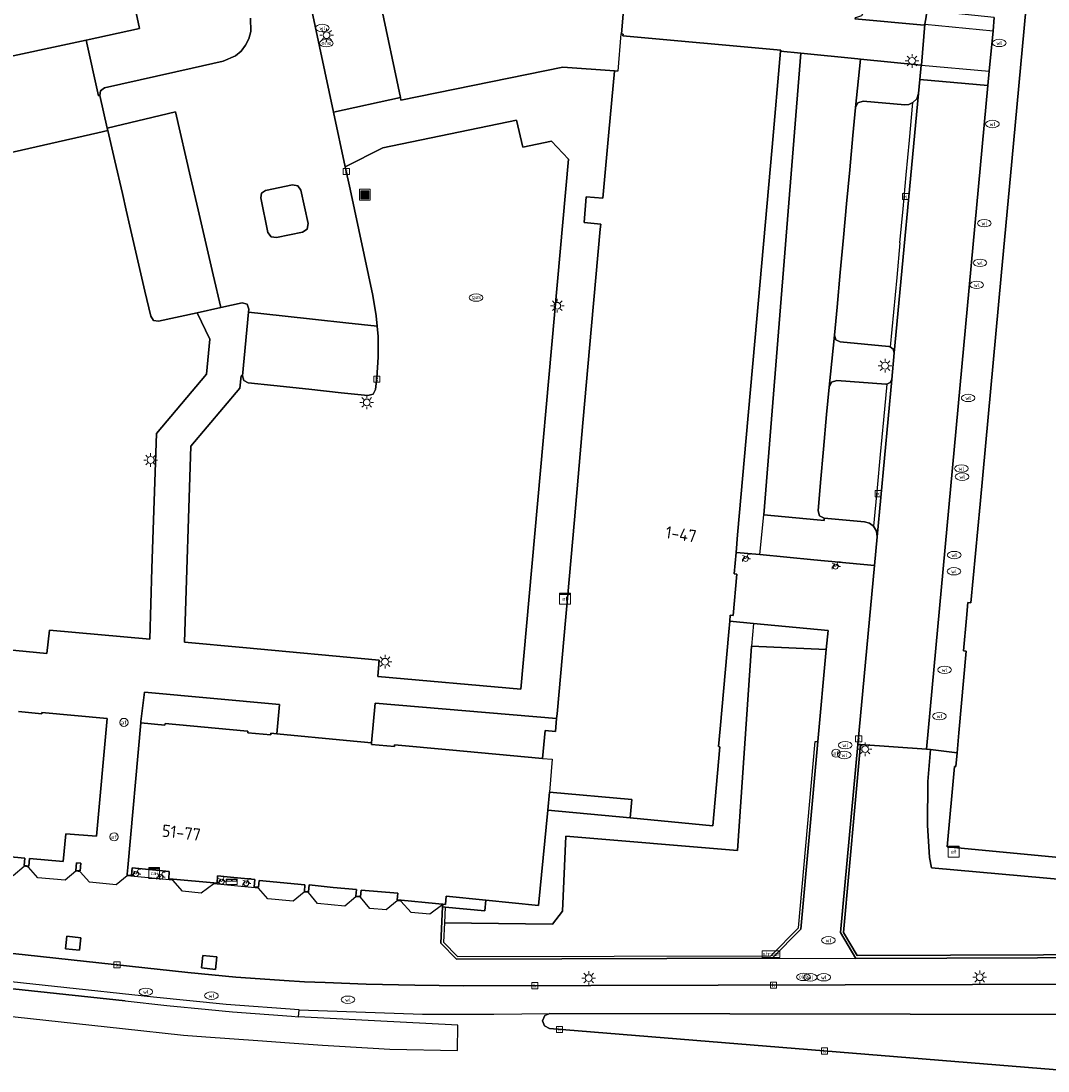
# Model space of a CAD drawing. Header units: metres. Extents: x 197147 to 199131, y 355511 to 356703.
# Tile 89 of 225: x 197950 to 198025, y 356131 to 356208. Entities that reach past the tile are written whole.
import ezdxf
from ezdxf.enums import TextEntityAlignment as Align

# ---------------------------------------------------------------- set-up
doc = ezdxf.new("R2010")
doc.units = ezdxf.units.M
for name, color, linetype in [('B-WE-GR-BEPLANTING_CULTUUR_HEESTERS-GV', 252, 'Continuous'), ('B-WE-GR-GRAS-GV', 252, 'Continuous'), ('B-WE-IE-MEUBILAIR_WEGMEUBILAIR-GV', 252, 'Continuous'), ('B-WE-IE-MEUBILAIR_WEGMEUBILAIR-S', 252, 'Continuous'), ('B-WE-IE-TERREINAFSCHEIDING_KUNSTMATIG_MUUR-G', 252, 'IE-TERREINAFSCHEIDING-KUNSTMATIG-DICHT'), ('B-WE-IE-TERREINAFSCHEIDING_KUNSTMATIG_MUUR-GV', 252, 'IE-TERREINAFSCHEIDING-KUNSTMATIG-DICHT'), ('B-WE-KL-DATA_CAI-S', 252, 'Continuous'), ('B-WE-KL-ET_LS_SR_KAST-S', 252, 'Continuous'), ('B-WE-OG-BEBOUWING-GV', 252, 'Continuous'), ('B-WE-OG-BEBOUWING_HUISNUMMER-T18', 252, 'Continuous'), ('B-WE-RI-HWA_KOLK-S', 253, 'Continuous'), ('B-WE-RI-VWA_AFSCHEIDER-S', 253, 'Continuous'), ('B-WE-VH-GOOT-G', 253, 'Continuous'), ('B-WE-VH-ONVERHARD-GV', 253, 'Continuous'), ('B-WE-VH-VERHARDING_ASFALT-GV', 253, 'Continuous'), ('B-WE-VH-VERHARDING_BETON-GV', 253, 'Continuous'), ('B-WE-VH-VERHARDING_BETONSTRAATSTEEN-GV', 253, 'Continuous'), ('B-WE-VH-VERHARDING_GESLOTEN-GV', 253, 'Continuous'), ('B-WE-VH-VERHARDING_OPEN-GV', 253, 'Continuous'), ('B-WE-VH-VERHARDING_TEGEL-GV', 253, 'Continuous')]:
    doc.layers.add(name, color=color, linetype=linetype)
doc.styles.add('NLCS-ISO-M-T18', font='NLCS-ISO.ttf', dxfattribs={"height": 1.8})
doc.styles.add('NLCS-ISO-M200-T25', font='NLCS-ISO.ttf')
doc.linetypes.add('IE-TERREINAFSCHEIDING-KUNSTMATIG-DICHT', pattern='A,8,-1,[82,NLCS.SHX,S=0.75,R=90,X=0,Y=0],-1', length=10)

# ---------------------------------------------------------------- blocks, each defined once
blk = doc.blocks.new('BGT-AFVALBAK-SO')
at = {"linetype": 'ByBlock', "lineweight": 18}
h = blk.add_hatch(color=0, dxfattribs=at)
h.dxf.hatch_style = 1
h.paths.add_polyline_path([(-1.5, -1.5), (1.5, -1.5), (1.5, 1.5), (-1.5, 1.5)])
at = {"color": 0, "linetype": 'ByBlock', "lineweight": 18}
for points in [[(-2, -2), (2, -2), (2, 2), (-2, 2)], [(-1.5, -1.5), (1.5, -1.5), (1.5, 1.5), (-1.5, 1.5)]]:
    blk.add_lwpolyline(points, close=True, dxfattribs=at)
blk = doc.blocks.new('BGT-STRAATNAAMBORD-SO')
at = {"color": 0, "linetype": 'ByBlock', "lineweight": 18}
blk.add_lwpolyline([(-3.25, -1.25), (3.25, -1.25), (3.25, 1.25), (-3.25, 1.25)], close=True, dxfattribs=at)
at = {"color": 0, "linetype": 'ByBlock', "lineweight": 18, "style": 'NLCS-ISO-M-T18'}
blk.add_text('straat', height=1.5, dxfattribs=at).set_placement((0, 0.15), align=Align.MIDDLE_CENTER)
blk = doc.blocks.new('BGT-CAIKAST-SO')
at = {"color": 0, "linetype": 'ByBlock', "lineweight": 18}
for points in [[(-2, 2), (2, 2), (2, 1.68), (-2, 1.68)], [(-2, 1.52), (2, 1.52), (2, -2), (-2, -2)]]:
    blk.add_lwpolyline(points, close=True, dxfattribs=at)
at = {"color": 0, "linetype": 'ByBlock', "lineweight": 18, "style": 'NLCS-ISO-M-T18'}
blk.add_text('cai', height=1.5, dxfattribs=at).set_placement((0, 0), align=Align.MIDDLE_CENTER)
blk = doc.blocks.new('BGT-ELEKTRAKAST-SO')
at = {"color": 0, "linetype": 'ByBlock', "lineweight": 18}
for points in [[(-2, 2), (2, 2), (2, 1.68), (-2, 1.68)], [(-2, 1.52), (2, 1.52), (2, -2), (-2, -2)]]:
    blk.add_lwpolyline(points, close=True, dxfattribs=at)
at = {"color": 0, "linetype": 'ByBlock', "lineweight": 18, "style": 'NLCS-ISO-M-T18'}
blk.add_text('et', height=1.5, dxfattribs=at).set_placement((0, 0), align=Align.MIDDLE_CENTER)
blk = doc.blocks.new('BGT-LICHTMAST-SO')
at = {"color": 0, "linetype": 'ByBlock', "lineweight": 18}
for points in [[(-1.25, 0), (-2, 0)], [(-1.41, 1.41), (-0.88, 0.88)], [(0, 2), (0, 1.25)], [(0.88, 0.88), (1.41, 1.41)], [(2, 0), (1.25, 0)], [(-1.41, -1.41), (-0.88, -0.88)], [(0, -1.25), (0, -2)], [(0.88, -0.88), (1.41, -1.41)]]:
    blk.add_lwpolyline(points, dxfattribs=at)
blk.add_circle((0, 0), 1, dxfattribs=at)
blk = doc.blocks.new('BGT-AFSLUITPAAL-SO')
at = {"color": 0, "linetype": 'ByBlock', "lineweight": 18}
blk.add_circle((0, 0), 1.5, dxfattribs=at)
at = {"color": 0, "linetype": 'ByBlock', "lineweight": 18, "style": 'NLCS-ISO-M-T18'}
blk.add_text('af', height=1.5, dxfattribs=at).set_placement((0, 0), align=Align.MIDDLE_CENTER)
blk = doc.blocks.new('BGT-WATERLEIDINGPUT-SO')
at = {"color": 0, "linetype": 'ByBlock', "lineweight": 18}
blk.add_ellipse((0, 0), major_axis=(2.5, 0), ratio=0.54, dxfattribs=at)
at = {"color": 0, "linetype": 'ByBlock', "lineweight": 18, "style": 'NLCS-ISO-M-T18'}
blk.add_text('wl', height=1.5, dxfattribs=at).set_placement((0, 0), align=Align.MIDDLE_CENTER)
blk = doc.blocks.new('BGT-BENZINEPUT_OLIEPUT-SO')
at = {"color": 0, "linetype": 'ByBlock', "lineweight": 18}
blk.add_ellipse((0, 0), major_axis=(2.5, 0), ratio=0.54, dxfattribs=at)
at = {"color": 0, "linetype": 'ByBlock', "lineweight": 18, "style": 'NLCS-ISO-M-T18'}
blk.add_text('olie', height=1.5, dxfattribs=at).set_placement((0, 0.16), align=Align.MIDDLE_CENTER)
blk = doc.blocks.new('BGT-KOLK-SO')
at = {"color": 0, "linetype": 'ByBlock', "lineweight": 18}
blk.add_lwpolyline([(-0.045, -0.045), (0.045, -0.045), (0.045, 0.045), (-0.045, 0.045)], close=True, dxfattribs=at)
at = {"color": 0, "linetype": 'ByBlock', "lineweight": 18, "style": 'NLCS-ISO-M-T18'}
blk.add_text('k', height=0.06, dxfattribs=at).set_placement((0, 0), align=Align.MIDDLE_CENTER)
blk = doc.blocks.new('BGT-GASPUT-SO')
at = {"color": 0, "linetype": 'ByBlock', "lineweight": 18}
blk.add_ellipse((0, 0), major_axis=(2.5, 0), ratio=0.54, dxfattribs=at)
at = {"color": 0, "linetype": 'ByBlock', "lineweight": 18, "style": 'NLCS-ISO-M-T18'}
blk.add_text('gas', height=1.5, dxfattribs=at).set_placement((0.12, 0.3), align=Align.MIDDLE_CENTER)
blk = doc.blocks.new('BGT-FIETSENREK-SO')
at = {"color": 0, "linetype": 'ByBlock', "lineweight": 18}
for points in [[(-1.5, -1.35), (-1.5, -0.54), (-0.73, -0.28), (-0.73, 0.53), (-1.5, 0.79)], [(-0.3, -0.45), (0.6, 1.35), (1.5, 1.35)], [(1.05, -0.45), (0.21, 0.58)], [(1.05, -0.45), (1.5, -0.45)]]:
    blk.add_lwpolyline(points, dxfattribs=at)
blk.add_circle((-0.3, -0.45), 0.9, dxfattribs=at)
blk = doc.blocks.new('BGT-BRIEVENBUS-SO')
at = {"color": 0, "linetype": 'ByBlock', "lineweight": 18}
for points in [[(2, -1), (2, 1), (-2, 1), (-2, -1)], [(-0.1, 0.2), (-0.1, 0.8), (-1.8, 0.8), (-1.8, 0.2)], [(0.1, 0.2), (0.1, 0.8), (1.8, 0.8), (1.8, 0.2)]]:
    blk.add_lwpolyline(points, close=True, dxfattribs=at)

msp = doc.modelspace()

# ---------------------------------------------------------------- linework, layer by layer
at = {"layer": 'B-WE-GR-BEPLANTING_CULTUUR_HEESTERS-GV', "flags": 128}
for points in [[(198016.483, 356154.999), (198016.288, 356152.666), (198016.264, 356149.452), (198016.426, 356147.094), (198016.575, 356146.327), (198031.544, 356144.989), (198031.673, 356146.408), (198041.299, 356249.901)], [(197973.127, 356224.197), (197971.601, 356231.412), (197970.172, 356238.171), (197965.225, 356237.1), (197965.308, 356236.709), (197965.499, 356235.815), (197972.776, 356201.672), (197977.669, 356202.729), (197976.18, 356209.766), (197974.654, 356216.981), (197973.127, 356224.197)], [(197957.071, 356214.771), (197958.57, 356207.787), (197954.662, 356206.946), (197955.548, 356202.862), (197955.65, 356202.881), (197955.703, 356203.238), (197955.986, 356203.438), (197962.422, 356204.89), (197964.677, 356205.398), (197965.585, 356205.792), (197965.994, 356206.134), (197966.332, 356206.56), (197966.576, 356207.045), (197966.716, 356207.559), (197966.693, 356208.549)], [(198016.083, 356208.098), (198016.173, 356208.653), (198016.187, 356208.874), (198016.189, 356209.101), (198016.114, 356209.784), (198015.907, 356210.477), (198015.563, 356211.144), (198015.088, 356211.743), (198014.506, 356212.239), (198013.852, 356212.608), (198013.166, 356212.839), (198012.487, 356212.939), (198012.119, 356212.816), (198011.943, 356212.471), (198011.654, 356209.129), (198011.436, 356208.711), (198010.986, 356208.572), (198010.963, 356208.574), (198010.938, 356208.499), (198016.034, 356208.026), (198016.083, 356208.098)], [(198004.89, 356199.1), (198004.26, 356192.004), (198003.629, 356184.906), (198002.998, 356177.809), (198002.367, 356170.713), (198002.254, 356169.437), (198004.001, 356169.27), (198004.279, 356172.176), (198007.005, 356205.977), (198005.515, 356206.126), (198004.89, 356199.1)], [(198015.202, 356202.36), (198015.481, 356202.65), (198015.612, 356203.031), (198015.709, 356204.064), (198015.805, 356205.098), (198011.354, 356205.543), (198011.001, 356202.008), (198011.18, 356202.35), (198011.549, 356202.466), (198014.602, 356202.205), (198014.915, 356202.231), (198015.202, 356202.36)], [(198009.461, 356185.333), (198009.058, 356181.542), (198009.245, 356181.903), (198009.633, 356182.028), (198013.212, 356181.745), (198013.303, 356181.747), (198013.538, 356181.863), (198013.657, 356182.096), (198013.839, 356184.047), (198013.765, 356184.312), (198013.546, 356184.479), (198013.445, 356184.5), (198009.868, 356184.841), (198009.563, 356185.003), (198009.461, 356185.333)], [(198004.001, 356169.27), (198007.94, 356168.893), (198012.384, 356168.468), (198012.58, 356170.581), (198012.525, 356170.989), (198012.314, 356171.342), (198012.011, 356171.57), (198011.646, 356171.672), (198008.71, 356171.933), (198008.705, 356171.936), (198008.69, 356171.771), (198008.199, 356171.816), (198004.279, 356172.176)], [(198003.529, 356164.233), (198001.784, 356164.399), (198001.715, 356163.618), (198001.089, 356156.521), (198000.975, 356155.233), (198001.068, 356155.209), (198000.55, 356149.416), (197994.497, 356149.989), (197988.455, 356150.571), (197987.783, 356143.588), (197983.921, 356143.969), (197983.859, 356143.181), (197980.947, 356143.47), (197980.897, 356142.317), (197988.818, 356142.216), (197989.544, 356143.17), (197989.786, 356148.646), (198002.356, 356147.613), (198003.37, 356162.567)], [(198003.37, 356162.567), (198008.858, 356162.326), (198008.985, 356163.713), (198003.529, 356164.233), (198003.37, 356162.567)], [(197960.45, 356156.894), (197966.189, 356156.379), (197966.505, 356156.351), (197966.496, 356156.227), (197968.176, 356156.065), (197968.188, 356156.188), (197968.624, 356156.147), (197968.803, 356158.29), (197958.936, 356159.203), (197958.662, 356157.056), (197958.649, 356156.954), (197960.424, 356156.774), (197960.45, 356156.894)], [(197981.248, 356154.983), (197988.069, 356154.352), (197988.263, 356156.394), (197989.023, 356156.322), (197989.107, 356157.267), (197975.819, 356158.402), (197975.56, 356155.487), (197975.562, 356155.37), (197977.234, 356155.231), (197977.241, 356155.353), (197981.248, 356154.983)], [(198029.755, 356146.735), (198017.705, 356147.88), (198018.245, 356153.751), (198018.347, 356153.759), (198018.437, 356154.761), (198016.483, 356154.999)]]:
    msp.add_lwpolyline(points, dxfattribs=at)
at = {"layer": 'B-WE-GR-GRAS-GV', "flags": 128}
for points in [[(198042.496, 356251.984), (198038.308, 356206.938), (198033.786, 356158.297), (198032.675, 356146.348), (198031.673, 356146.408), (198031.544, 356144.989), (198016.575, 356146.327), (198016.426, 356147.094), (198016.264, 356149.452), (198016.288, 356152.666), (198016.483, 356154.999), (198016.191, 356155.034), (198011.36, 356155.366), (198010.106, 356141.614), (198011.124, 356139.912), (198031.589, 356139.983), (198038.889, 356146.173), (198042.731, 356163.352), (198049.53, 356193.748), (198051.956, 356206.209), (198053.273, 356215.401)], [(198011.001, 356202.008), (198011.354, 356205.543), (198011.165, 356205.562), (198007.005, 356205.977), (198004.279, 356172.176), (198008.199, 356171.816), (198008.69, 356171.771), (198008.705, 356171.936), (198008.371, 356172.109), (198008.257, 356172.474), (198008.441, 356174.552), (198008.656, 356176.997), (198008.88, 356179.528), (198009.058, 356181.542), (198009.461, 356185.333), (198009.651, 356187.392), (198009.885, 356189.925), (198010.122, 356192.49), (198010.349, 356194.944), (198010.579, 356197.434), (198010.811, 356199.949), (198011.001, 356202.008)], [(197975.962, 356186), (197976.03, 356185.244), (197976.046, 356183.726), (197975.941, 356182.216), (197975.847, 356181.361), (197975.661, 356181.024), (197975.292, 356180.916), (197973.325, 356181.126), (197970.949, 356181.38), (197968.4, 356181.652), (197966.529, 356181.852), (197966.207, 356182.021), (197966.091, 356182.366), (197966.005, 356182.362), (197965.908, 356181.449), (197962.327, 356177.205), (197961.855, 356162.871), (197966.127, 356162.474), (197976.107, 356161.545), (197976.008, 356160.355), (197986.476, 356159.428), (197989.968, 356198.233), (197988.73, 356199.542), (197986.634, 356199.107), (197986.162, 356201.089), (197976.377, 356199.054), (197973.629, 356197.668), (197973.98, 356196.023), (197975.637, 356188.247), (197975.893, 356186.756), (197975.962, 356186)], [(197958.957, 356188.551), (197957.855, 356193.325), (197957.589, 356194.479), (197957.304, 356195.713), (197956.753, 356198.1), (197956.24, 356200.324), (197955.507, 356200.155), (197943.557, 356197.442), (197942.67, 356187.879), (197940.373, 356163.12), (197951.771, 356162.035), (197951.966, 356163.748), (197959.308, 356163.076), (197959.474, 356168.244), (197959.793, 356178.148), (197963.466, 356182.473), (197963.719, 356185.036), (197962.784, 356186.976), (197959.95, 356186.357), (197959.591, 356186.42), (197959.38, 356186.718), (197958.957, 356188.551)], [(198003.37, 356162.567), (198002.356, 356147.613), (197989.786, 356148.646), (197989.544, 356143.17), (197988.818, 356142.216), (197980.897, 356142.317), (197980.835, 356140.903), (197981.858, 356139.85), (198004.792, 356139.906), (198006.812, 356141.942), (198008.047, 356155.586), (198008.24, 356155.578), (198008.858, 356162.326), (198003.37, 356162.567)]]:
    msp.add_lwpolyline(points, dxfattribs=at)
at = {"layer": 'B-WE-IE-MEUBILAIR_WEGMEUBILAIR-GV', "flags": 128}
for points in [[(197967.439, 356195.39), (197967.964, 356192.866), (197968.199, 356192.54), (197968.598, 356192.495), (197970.498, 356192.88), (197970.844, 356193.105), (197970.919, 356193.511), (197970.375, 356195.95), (197970.146, 356196.278), (197969.753, 356196.35), (197967.793, 356195.933), (197967.504, 356195.735), (197967.439, 356195.39)], [(197954.174, 356140.304), (197954.265, 356141.203), (197953.23, 356141.343), (197953.146, 356140.416), (197954.174, 356140.304)], [(197964.223, 356139.817), (197963.2, 356139.918), (197963.103, 356139.012), (197964.136, 356138.907), (197964.223, 356139.817)]]:
    msp.add_lwpolyline(points, dxfattribs=at)
at = {"layer": 'B-WE-IE-TERREINAFSCHEIDING_KUNSTMATIG_MUUR-G', "ltscale": 0.2, "flags": 128}
for points in [[(198056.138, 356244.742), (198055.264, 356235.617), (198053.273, 356215.401), (198051.956, 356206.209), (198049.53, 356193.748), (198042.731, 356163.352), (198038.889, 356146.173), (198031.589, 356139.983), (198011.124, 356139.912), (198010.106, 356141.614), (198011.36, 356155.366)], [(197980.897, 356142.317), (197980.835, 356140.903), (197981.858, 356139.85), (198004.792, 356139.906), (198006.812, 356141.942), (198008.047, 356155.586), (198008.24, 356155.578)], [(198004.89, 356139.714), (198006.991, 356141.842), (198008.24, 356155.578)], [(198011.165, 356155.38), (198009.899, 356141.597), (198011.031, 356139.708)], [(198011.36, 356155.366), (198011.165, 356155.38)], [(197980.756, 356143.489), (197980.64, 356140.821), (197981.774, 356139.643), (198004.89, 356139.714)], [(197980.947, 356143.47), (197980.756, 356143.489)], [(197980.947, 356143.47), (197980.897, 356142.317)], [(198011.031, 356139.708), (198031, 356139.773)]]:
    msp.add_lwpolyline(points, dxfattribs=at)
at = {"layer": 'B-WE-IE-TERREINAFSCHEIDING_KUNSTMATIG_MUUR-GV', "ltscale": 0.2, "flags": 128}
for points in [[(197954.263, 356146.677), (197954.264, 356146.688), (197953.951, 356146.699), (197953.906, 356146.148), (197954.224, 356146.113), (197954.263, 356146.677)], [(197980.772, 356143.656), (197980.752, 356143.489), (197980.756, 356143.489), (197980.947, 356143.47), (197983.859, 356143.181), (197983.921, 356143.969), (197981.02, 356144.255), (197980.974, 356143.656), (197980.774, 356143.675), (197980.772, 356143.656)]]:
    msp.add_lwpolyline(points, dxfattribs=at)
at = {"layer": 'B-WE-OG-BEBOUWING-GV', "flags": 128}
for points in [[(197947.224, 356205.344), (197954.662, 356206.946), (197958.57, 356207.787), (197957.071, 356214.771), (197955.571, 356221.755), (197954.072, 356228.739), (197952.573, 356235.723), (197952.187, 356237.52), (197951.959, 356238.582), (197952.17, 356238.624), (197951.532, 356241.61), (197951.317, 356241.565), (197951.078, 356242.68), (197951.072, 356242.706), (197949.573, 356249.691)], [(198024.76, 356223.13), (198022.438, 356198.044), (198021.663, 356189.681), (198020.115, 356172.957), (198019.447, 356165.744), (198019.225, 356165.756), (198019.12, 356164.616), (198018.9, 356162.232), (198019.109, 356162.204), (198018.57, 356156.233), (198018.437, 356154.761), (198018.347, 356153.759), (198018.245, 356153.751), (198017.705, 356147.88), (198029.755, 356146.735)], [(197976.18, 356209.766), (197977.669, 356202.729), (197977.707, 356202.551), (197989.551, 356204.967), (197993.338, 356204.682), (197993.337, 356204.674)], [(197993.855, 356207.388), (197993.986, 356208.841)], [(197990.406, 356171.816), (197989.772, 356164.72), (197989.139, 356157.623), (197989.107, 356157.267), (197989.023, 356156.322), (197988.263, 356156.394), (197988.069, 356154.352), (197988.778, 356154.291), (197988.581, 356151.884), (197994.609, 356151.332), (197994.497, 356149.989), (198000.55, 356149.416), (198001.068, 356155.209), (198000.975, 356155.233), (198001.089, 356156.521), (198001.715, 356163.618), (198001.784, 356164.399), (198001.823, 356164.835), (198002.04, 356164.816), (198002.314, 356167.845), (198002.115, 356167.873), (198002.254, 356169.437), (198002.367, 356170.713), (198002.998, 356177.809), (198003.629, 356184.906), (198004.26, 356192.004), (198004.89, 356199.1), (198005.515, 356206.126), (198005.521, 356206.197), (197993.965, 356207.263), (197993.97, 356207.384), (197993.855, 356207.388), (197993.823, 356207.389), (197993.601, 356204.654), (197993.337, 356204.674), (197992.93, 356200.204), (197992.489, 356195.371), (197991.277, 356195.458), (197991.122, 356193.596), (197992.339, 356193.471), (197992.306, 356193.106), (197991.673, 356186.009), (197991.039, 356178.913), (197990.406, 356171.816)], [(197947.515, 356147.282), (197950.173, 356147.046), (197950.113, 356146.509), (197950.445, 356146.459), (197950.509, 356147.014), (197952.968, 356146.796), (197953.166, 356148.836), (197955.415, 356148.647), (197956.189, 356157.275), (197951.407, 356157.712), (197951.41, 356157.622), (197949.709, 356157.793)], [(197988.069, 356154.352), (197981.248, 356154.983), (197977.241, 356155.353), (197977.234, 356155.231), (197975.562, 356155.37), (197975.56, 356155.487), (197973.717, 356155.662), (197968.624, 356156.147), (197968.188, 356156.188), (197968.176, 356156.065), (197966.496, 356156.227), (197966.505, 356156.351), (197966.189, 356156.379), (197960.45, 356156.894), (197960.424, 356156.774), (197958.649, 356156.954), (197957.698, 356146.363), (197957.655, 356145.887), (197957.648, 356145.804), (197957.969, 356145.775), (197958.024, 356146.329), (197960.738, 356146.06), (197960.71, 356145.531), (197961.016, 356145.503), (197963.998, 356145.23), (197964.238, 356145.208), (197964.281, 356145.751), (197965.227, 356145.662), (197967.016, 356145.493), (197966.956, 356144.946), (197967.273, 356144.919), (197967.332, 356145.413), (197970.672, 356145.099), (197970.632, 356144.61), (197970.93, 356144.586), (197970.996, 356145.082), (197972.751, 356144.909), (197974.444, 356144.742), (197974.409, 356144.268), (197974.754, 356144.241), (197974.785, 356144.704), (197977.467, 356144.48), (197977.425, 356143.991), (197977.714, 356143.964), (197980.237, 356143.725), (197980.726, 356143.679), (197980.774, 356143.675), (197980.974, 356143.656), (197981.02, 356144.255), (197983.921, 356143.969), (197987.783, 356143.588), (197988.455, 356150.571), (197988.581, 356151.884)]]:
    msp.add_lwpolyline(points, dxfattribs=at)
at = {"layer": 'B-WE-VH-GOOT-G', "flags": 128}
for points in [[(198015.612, 356203.031), (198013.839, 356184.047)], [(198013.657, 356182.096), (198012.58, 356170.581)]]:
    msp.add_lwpolyline(points, dxfattribs=at)
at = {"layer": 'B-WE-VH-ONVERHARD-GV', "flags": 128}
for points in [[(197967.439, 356195.39), (197967.964, 356192.866), (197968.199, 356192.54), (197968.598, 356192.495), (197970.498, 356192.88), (197970.844, 356193.105), (197970.919, 356193.511), (197970.375, 356195.95), (197970.146, 356196.278), (197969.753, 356196.35), (197967.793, 356195.933), (197967.504, 356195.735), (197967.439, 356195.39)], [(197954.174, 356140.304), (197954.265, 356141.203), (197953.23, 356141.343), (197953.146, 356140.416), (197954.174, 356140.304)], [(197964.223, 356139.817), (197963.2, 356139.918), (197963.103, 356139.012), (197964.136, 356138.907), (197964.223, 356139.817)]]:
    msp.add_lwpolyline(points, dxfattribs=at)
at = {"layer": 'B-WE-VH-VERHARDING_ASFALT-GV', "flags": 128}
for points in [[(197966.693, 356208.549), (197966.716, 356207.559), (197966.576, 356207.045), (197966.332, 356206.56), (197965.994, 356206.134), (197965.585, 356205.792), (197964.677, 356205.398), (197962.422, 356204.89), (197955.986, 356203.438), (197955.703, 356203.238), (197955.65, 356202.881), (197956.202, 356200.487), (197961.2, 356201.68), (197962.306, 356196.906), (197962.859, 356194.52), (197963.965, 356189.746), (197964.518, 356187.355), (197966.078, 356187.696), (197966.44, 356187.601), (197966.576, 356187.253), (197966.553, 356187.024), (197969.016, 356186.756), (197971.451, 356186.491), (197973.663, 356186.25), (197975.962, 356186), (197975.893, 356186.756), (197975.637, 356188.247), (197973.98, 356196.023), (197973.629, 356197.668), (197972.776, 356201.672), (197965.499, 356235.815)], [(198012.384, 356168.468), (198011.165, 356155.38), (198011.36, 356155.366), (198016.191, 356155.034), (198020.691, 356203.607), (198015.709, 356204.064), (198015.612, 356203.031), (198013.839, 356184.047), (198013.657, 356182.096), (198012.58, 356170.581), (198012.384, 356168.468)], [(197967.439, 356195.39), (197967.504, 356195.735), (197967.793, 356195.933), (197969.753, 356196.35), (197970.146, 356196.278), (197970.375, 356195.95), (197970.919, 356193.511), (197970.844, 356193.105), (197970.498, 356192.88), (197968.598, 356192.495), (197968.199, 356192.54), (197967.964, 356192.866), (197967.439, 356195.39)], [(197970.251, 356135.942), (197979.291, 356135.626), (197984.502, 356135.627), (197988.622, 356135.672), (198028.181, 356135.61), (198033.56, 356135.595), (198037.547, 356139.929), (198036.162, 356139.003), (198034.661, 356138.341), (198033.116, 356137.953), (198031.595, 356137.827), (198028.898, 356137.82), (197982.299, 356137.699), (197980.515, 356137.715), (197978.732, 356137.743), (197975.166, 356137.831), (197972.157, 356137.932), (197970.654, 356137.997), (197969.151, 356138.082), (197967.387, 356138.203), (197965.625, 356138.342), (197963.864, 356138.5), (197962.105, 356138.68), (197924.526, 356142.748)], [(197957.521, 356136.591), (197939.206, 356138.562), (197933.102, 356139.218), (197926.997, 356139.875), (197923.25, 356140.278), (197920.832, 356140.54), (197920.68, 356138.56), (197957.304, 356134.576), (197961.784, 356134.089), (197963.414, 356133.968), (197967.223, 356133.686), (197969.537, 356133.519), (197971.959, 356133.345), (197975.665, 356133.134), (197976.886, 356133.064), (197981.86, 356132.969), (197981.873, 356134.825), (197975.771, 356135.146), (197970.21, 356135.439)], [(197939.206, 356138.562), (197957.521, 356136.591), (197960.564, 356136.264), (197963.609, 356135.966), (197965.382, 356135.793), (197969.681, 356135.478), (197970.21, 356135.439), (197970.251, 356135.942), (197964.909, 356136.333), (197959.579, 356136.858), (197923.309, 356140.775), (197923.25, 356140.278)], [(198026.906, 356131.464), (198026.66, 356131.484), (197988.583, 356134.579), (197988.22, 356134.762), (197988.083, 356135.144), (197988.247, 356135.516), (197988.622, 356135.672)]]:
    msp.add_lwpolyline(points, dxfattribs=at)
at = {"layer": 'B-WE-VH-VERHARDING_BETON-GV', "flags": 128}
msp.add_lwpolyline([(197988.622, 356135.672), (197988.247, 356135.516), (197988.083, 356135.144), (197988.22, 356134.762), (197988.583, 356134.579), (198026.66, 356131.484), (198026.876, 356131.581), (198027.027, 356131.763), (198028.583, 356134.835), (198028.641, 356135.065), (198028.58, 356135.325), (198028.403, 356135.524), (198028.181, 356135.61), (197988.622, 356135.672)], dxfattribs=at)
at = {"layer": 'B-WE-VH-VERHARDING_BETONSTRAATSTEEN-GV', "flags": 128}
for points in [[(198016.189, 356209.101), (198016.187, 356208.874), (198016.173, 356208.653), (198016.083, 356208.098), (198021.073, 356207.619), (198021.163, 356208.6), (198016.189, 356209.101)], [(198016.083, 356208.098), (198015.822, 356205.096), (198020.79, 356204.671), (198021.073, 356207.619)], [(198015.822, 356205.096), (198015.805, 356205.098), (198015.709, 356204.064), (198020.691, 356203.607), (198020.79, 356204.671)], [(198014.251, 356192.091), (198014.017, 356189.562), (198013.781, 356187.015), (198013.546, 356184.479), (198013.765, 356184.312), (198013.839, 356184.047), (198015.612, 356203.031), (198015.481, 356202.65), (198015.202, 356202.36)], [(198014.251, 356192.091), (198014.483, 356194.594), (198014.713, 356197.077), (198014.948, 356199.614), (198015.202, 356202.36), (198014.915, 356202.231), (198014.602, 356202.205), (198011.549, 356202.466), (198011.18, 356202.35), (198011.001, 356202.008), (198010.811, 356199.949), (198010.579, 356197.434), (198010.349, 356194.944), (198010.122, 356192.49), (198009.885, 356189.925), (198009.651, 356187.392), (198009.461, 356185.333), (198009.563, 356185.003), (198009.868, 356184.841), (198013.445, 356184.5), (198013.546, 356184.479)], [(198013.303, 356181.747), (198013.212, 356181.745), (198009.633, 356182.028), (198009.245, 356181.903), (198009.058, 356181.542), (198008.88, 356179.528), (198008.656, 356176.997), (198008.441, 356174.552), (198008.257, 356172.474), (198008.371, 356172.109), (198008.705, 356171.936), (198008.71, 356171.933), (198011.646, 356171.672), (198012.011, 356171.57), (198012.314, 356171.342)], [(198012.582, 356174.161), (198012.314, 356171.342), (198012.525, 356170.989), (198012.58, 356170.581), (198013.657, 356182.096), (198013.538, 356181.863), (198013.303, 356181.747), (198013.056, 356179.15), (198012.814, 356176.603), (198012.582, 356174.161)]]:
    msp.add_lwpolyline(points, dxfattribs=at)
at = {"layer": 'B-WE-VH-VERHARDING_GESLOTEN-GV', "flags": 128}
for points in [[(197962.784, 356186.976), (197964.518, 356187.355), (197963.965, 356189.746), (197962.859, 356194.52), (197962.306, 356196.906), (197961.2, 356201.68), (197956.202, 356200.487), (197956.24, 356200.324), (197956.753, 356198.1), (197957.304, 356195.713), (197957.589, 356194.479), (197957.855, 356193.325), (197958.957, 356188.551), (197959.38, 356186.718), (197959.591, 356186.42), (197959.95, 356186.357), (197962.784, 356186.976)], [(197973.325, 356181.126), (197975.292, 356180.916), (197975.661, 356181.024), (197975.847, 356181.361), (197975.941, 356182.216), (197976.046, 356183.726), (197976.03, 356185.244), (197975.962, 356186), (197973.663, 356186.25), (197971.451, 356186.491), (197969.016, 356186.756), (197966.553, 356187.024), (197966.091, 356182.366), (197966.207, 356182.021), (197966.529, 356181.852), (197968.4, 356181.652), (197970.949, 356181.38), (197973.325, 356181.126)]]:
    msp.add_lwpolyline(points, dxfattribs=at)
at = {"layer": 'B-WE-VH-VERHARDING_OPEN-GV', "flags": 128}
msp.add_lwpolyline([(197994.497, 356149.989), (197994.609, 356151.332), (197988.581, 356151.884), (197988.455, 356150.571), (197994.497, 356149.989)], dxfattribs=at)
at = {"layer": 'B-WE-VH-VERHARDING_TEGEL-GV', "flags": 128}
for points in [[(198021.163, 356208.6), (198021.073, 356207.619), (198020.79, 356204.671), (198020.691, 356203.607), (198016.191, 356155.034), (198016.483, 356154.999), (198018.437, 356154.761), (198018.57, 356156.233), (198019.109, 356162.204), (198018.9, 356162.232), (198019.12, 356164.616), (198019.225, 356165.756), (198019.447, 356165.744), (198020.115, 356172.957), (198021.663, 356189.681), (198022.438, 356198.044), (198024.76, 356223.13)], [(197993.986, 356208.841), (197993.855, 356207.388), (197993.97, 356207.384), (197993.965, 356207.263), (198005.521, 356206.197), (198005.515, 356206.126), (198007.005, 356205.977), (198011.165, 356205.562), (198011.354, 356205.543), (198015.805, 356205.098), (198015.822, 356205.096), (198016.083, 356208.098), (198016.034, 356208.026), (198010.938, 356208.499)], [(197943.557, 356197.442), (197955.507, 356200.155), (197956.24, 356200.324), (197956.202, 356200.487), (197955.65, 356202.881), (197955.548, 356202.862), (197954.662, 356206.946), (197947.224, 356205.344)], [(197980.772, 356143.656), (197980.774, 356143.675), (197980.726, 356143.679), (197980.237, 356143.725), (197977.714, 356143.964), (197977.425, 356143.991), (197977.467, 356144.48), (197974.785, 356144.704), (197974.754, 356144.241), (197974.409, 356144.268), (197974.444, 356144.742), (197972.751, 356144.909), (197970.996, 356145.082), (197970.93, 356144.586), (197970.632, 356144.61), (197970.672, 356145.099), (197967.332, 356145.413), (197967.273, 356144.919), (197966.956, 356144.946), (197967.016, 356145.493), (197965.227, 356145.662), (197964.281, 356145.751), (197964.238, 356145.208), (197963.998, 356145.23), (197961.016, 356145.503), (197960.71, 356145.531), (197960.738, 356146.06), (197958.024, 356146.329), (197957.969, 356145.775), (197957.648, 356145.804), (197957.655, 356145.887), (197957.698, 356146.363), (197958.649, 356156.954), (197958.662, 356157.056), (197958.936, 356159.203), (197968.803, 356158.29), (197968.624, 356156.147), (197973.717, 356155.662), (197975.56, 356155.487), (197975.819, 356158.402), (197989.107, 356157.267), (197989.139, 356157.623), (197989.772, 356164.72), (197990.406, 356171.816), (197991.039, 356178.913), (197991.673, 356186.009), (197992.306, 356193.106), (197992.339, 356193.471), (197991.122, 356193.596), (197991.277, 356195.458), (197992.489, 356195.371), (197992.93, 356200.204), (197993.337, 356204.674), (197993.338, 356204.682), (197989.551, 356204.967), (197977.707, 356202.551), (197977.669, 356202.729), (197972.776, 356201.672), (197973.629, 356197.668), (197976.377, 356199.054), (197986.162, 356201.089), (197986.634, 356199.107), (197988.73, 356199.542), (197989.968, 356198.233), (197986.476, 356159.428), (197976.008, 356160.355), (197976.107, 356161.545), (197966.127, 356162.474), (197961.855, 356162.871), (197962.327, 356177.205), (197965.908, 356181.449), (197966.005, 356182.362), (197966.091, 356182.366), (197966.553, 356187.024), (197966.576, 356187.253), (197966.44, 356187.601), (197966.078, 356187.696), (197964.518, 356187.355), (197962.784, 356186.976), (197963.719, 356185.036), (197963.466, 356182.473), (197959.793, 356178.148), (197959.474, 356168.244), (197959.308, 356163.076), (197951.966, 356163.748), (197951.771, 356162.035), (197940.373, 356163.12)], [(198002.254, 356169.437), (198002.115, 356167.873), (198002.314, 356167.845), (198002.04, 356164.816), (198001.823, 356164.835), (198001.784, 356164.399), (198003.529, 356164.233), (198008.985, 356163.713), (198008.858, 356162.326), (198008.24, 356155.578), (198006.991, 356141.842), (198004.89, 356139.714), (198011.031, 356139.708), (198009.899, 356141.597), (198011.165, 356155.38), (198012.384, 356168.468), (198007.94, 356168.893), (198004.001, 356169.27), (198002.254, 356169.437)], [(197949.709, 356157.793), (197951.41, 356157.622), (197951.407, 356157.712), (197956.189, 356157.275), (197955.415, 356148.647), (197953.166, 356148.836), (197952.968, 356146.796), (197950.509, 356147.014), (197950.445, 356146.459), (197950.113, 356146.509), (197950.173, 356147.046), (197947.515, 356147.282)], [(197953.951, 356146.699), (197954.264, 356146.688), (197954.263, 356146.677), (197954.224, 356146.113), (197953.906, 356146.148), (197953.951, 356146.699)], [(197949.311, 356145.775), (197950.11, 356146.449)], [(198004.89, 356139.714), (197981.774, 356139.643), (197980.64, 356140.821), (197980.756, 356143.489), (197980.752, 356143.489), (197980.772, 356143.656), (197979.824, 356142.94), (197978.45, 356143.065), (197977.711, 356143.904), (197977.422, 356143.931), (197976.634, 356143.258), (197975.424, 356143.372), (197974.751, 356144.181), (197974.406, 356144.208), (197973.607, 356143.533), (197971.601, 356143.724), (197970.927, 356144.526), (197970.629, 356144.55), (197969.825, 356143.887), (197967.95, 356144.062), (197967.27, 356144.859), (197963.995, 356145.17), (197963.075, 356144.489), (197961.704, 356144.623), (197961.013, 356145.443), (197957.645, 356145.744), (197956.844, 356145.098), (197954.899, 356145.284), (197954.221, 356146.053), (197953.903, 356146.088), (197953.119, 356145.44), (197951.123, 356145.609), (197950.442, 356146.399), (197950.11, 356146.449)], [(197924.526, 356142.748), (197962.105, 356138.68), (197963.864, 356138.5), (197965.625, 356138.342), (197967.387, 356138.203), (197969.151, 356138.082), (197970.654, 356137.997), (197972.157, 356137.932), (197975.166, 356137.831), (197978.732, 356137.743), (197980.515, 356137.715), (197982.299, 356137.699), (198028.898, 356137.82)], [(197954.174, 356140.304), (197953.146, 356140.416), (197953.23, 356141.343), (197954.265, 356141.203), (197954.174, 356140.304)], [(197964.223, 356139.817), (197964.136, 356138.907), (197963.103, 356139.012), (197963.2, 356139.918), (197964.223, 356139.817)], [(198031, 356139.773), (198011.031, 356139.708)]]:
    msp.add_lwpolyline(points, dxfattribs=at)

# ---------------------------------------------------------------- block references
at = {"layer": 'B-WE-IE-MEUBILAIR_WEGMEUBILAIR-S'}
for name, p, xscale, yscale, zscale in [('BGT-WATERLEIDINGPUT-SO', (197971.945, 356207.825), 0.2, 0.2, 0.2), ('BGT-LICHTMAST-SO', (197972.258, 356207.3), 0.25, 0.25, 0.25), ('BGT-WATERLEIDINGPUT-SO', (198021.519, 356206.73), 0.2, 0.2, 0.2), ('BGT-LICHTMAST-SO', (198015.138, 356205.421), 0.25, 0.25, 0.25), ('BGT-WATERLEIDINGPUT-SO', (198021.025, 356200.798), 0.2, 0.2, 0.2), ('BGT-AFVALBAK-SO', (197975.061, 356195.616), 0.2, 0.2, 0.2), ('BGT-WATERLEIDINGPUT-SO', (198020.43, 356193.531), 0.2, 0.2, 0.2), ('BGT-WATERLEIDINGPUT-SO', (198020.115, 356190.635), 0.2, 0.2, 0.2), ('BGT-WATERLEIDINGPUT-SO', (198019.871, 356189.017), 0.2, 0.2, 0.2), ('BGT-GASPUT-SO', (197983.209, 356188.087), 0.2, 0.2, 0.2), ('BGT-LICHTMAST-SO', (197989.151, 356187.487), 0.25, 0.25, 0.25), ('BGT-LICHTMAST-SO', (198013.161, 356183.099), 0.25, 0.25, 0.25), ('BGT-LICHTMAST-SO', (197975.206, 356180.413), 0.25, 0.25, 0.25), ('BGT-WATERLEIDINGPUT-SO', (198019.248, 356180.74), 0.2, 0.2, 0.2), ('BGT-LICHTMAST-SO', (197959.372, 356176.196), 0.25, 0.25, 0.25), ('BGT-WATERLEIDINGPUT-SO', (198018.751, 356175.572), 0.2, 0.2, 0.2), ('BGT-WATERLEIDINGPUT-SO', (198018.806, 356174.977), 0.2, 0.2, 0.2), ('BGT-FIETSENREK-SO', (198003.011, 356169.043), 0.2, 0.2, 0.2), ('BGT-WATERLEIDINGPUT-SO', (198018.224, 356169.241), 0.2, 0.2, 0.2), ('BGT-FIETSENREK-SO', (198009.599, 356168.481), 0.2, 0.2, 0.2), ('BGT-WATERLEIDINGPUT-SO', (198018.21, 356168.049), 0.2, 0.2, 0.2), ('BGT-LICHTMAST-SO', (197976.54, 356161.423), 0.25, 0.25, 0.25), ('BGT-WATERLEIDINGPUT-SO', (198017.523, 356160.834), 0.2, 0.2, 0.2), ('BGT-AFSLUITPAAL-SO', (197957.419, 356156.984), 0.2, 0.2, 0.2), ('BGT-WATERLEIDINGPUT-SO', (198017.147, 356157.447), 0.2, 0.2, 0.2), ('BGT-AFSLUITPAAL-SO', (198009.568, 356154.733), 0.2, 0.2, 0.2), ('BGT-WATERLEIDINGPUT-SO', (198010.243, 356155.322), 0.2, 0.2, 0.2), ('BGT-LICHTMAST-SO', (198011.699, 356155.026), 0.25, 0.25, 0.25), ('BGT-WATERLEIDINGPUT-SO', (198010.176, 356154.599), 0.2, 0.2, 0.2), ('BGT-AFSLUITPAAL-SO', (197956.699, 356148.606), 0.2, 0.2, 0.2), ('BGT-FIETSENREK-SO', (197958.357, 356145.969), 0.2, 0.2, 0.2), ('BGT-FIETSENREK-SO', (197960.141, 356145.754), 0.2, 0.2, 0.2), ('BGT-FIETSENREK-SO', (197964.63, 356145.407), 0.2, 0.2, 0.2), ('BGT-BRIEVENBUS-SO', (197965.315, 356145.321), 0.2, 0.2, 0.2), ('BGT-FIETSENREK-SO', (197966.425, 356145.287), 0.2, 0.2, 0.2), ('BGT-WATERLEIDINGPUT-SO', (198009.015, 356141.033), 0.2, 0.2, 0.2), ('BGT-STRAATNAAMBORD-SO', (198004.808, 356140.014), 0.2, 0.2, 0.2), ('BGT-LICHTMAST-SO', (198020.095, 356138.33), 0.25, 0.25, 0.25), ('BGT-LICHTMAST-SO', (197991.457, 356138.263), 0.25, 0.25, 0.25), ('BGT-WATERLEIDINGPUT-SO', (198007.687, 356138.321), 0.2, 0.2, 0.2), ('BGT-WATERLEIDINGPUT-SO', (198008.677, 356138.326), 0.2, 0.2, 0.2), ('BGT-WATERLEIDINGPUT-SO', (197959.024, 356137.267), 0.2, 0.2, 0.2), ('BGT-WATERLEIDINGPUT-SO', (197963.828, 356136.98), 0.2, 0.2, 0.2), ('BGT-WATERLEIDINGPUT-SO', (197973.827, 356136.685), 0.2, 0.2, 0.2)]:
    msp.add_blockref(name, p, dxfattribs=dict(at, xscale=xscale, yscale=yscale, zscale=zscale))
at = {"layer": 'B-WE-KL-DATA_CAI-S', "xscale": 0.2, "yscale": 0.2, "zscale": 0.2}
msp.add_blockref('BGT-CAIKAST-SO', (197959.633, 356145.952), dxfattribs=at)
at = {"layer": 'B-WE-KL-ET_LS_SR_KAST-S', "xscale": 0.2, "yscale": 0.2, "zscale": 0.2}
for p in [(197989.716, 356166.038), (198018.185, 356147.524)]:
    msp.add_blockref('BGT-ELEKTRAKAST-SO', p, dxfattribs=at)
at = {"layer": 'B-WE-RI-HWA_KOLK-S', "xscale": 5, "yscale": 5, "zscale": 5}
for p in [(197973.71, 356197.319), (198014.675, 356195.491), (197975.938, 356182.114), (198012.663, 356173.738), (198011.231, 356155.785), (197956.917, 356139.238), (197987.519, 356137.712), (198004.997, 356137.751), (197989.317, 356134.506), (198008.721, 356132.926)]:
    msp.add_blockref('BGT-KOLK-SO', p, dxfattribs=at)
at = {"layer": 'B-WE-RI-VWA_AFSCHEIDER-S', "xscale": 0.2, "yscale": 0.2, "zscale": 0.2}
for p in [(197972.241, 356206.71), (198007.187, 356138.35)]:
    msp.add_blockref('BGT-BENZINEPUT_OLIEPUT-SO', p, dxfattribs=at)

# ---------------------------------------------------------------- texts
at = {"layer": 'B-WE-OG-BEBOUWING_HUISNUMMER-T18', "char_height": 0.9, "attachment_point": 5, "style": 'NLCS-ISO-M200-T25'}
for s, insert, rotation in [('1-47', (197998.22, 356170.762), 351.6), ('51-77', (197961.624, 356148.911), 353.3)]:
    msp.add_mtext(s, dxfattribs=dict(at, insert=insert, rotation=rotation))

doc.saveas('drawing.dxf')
